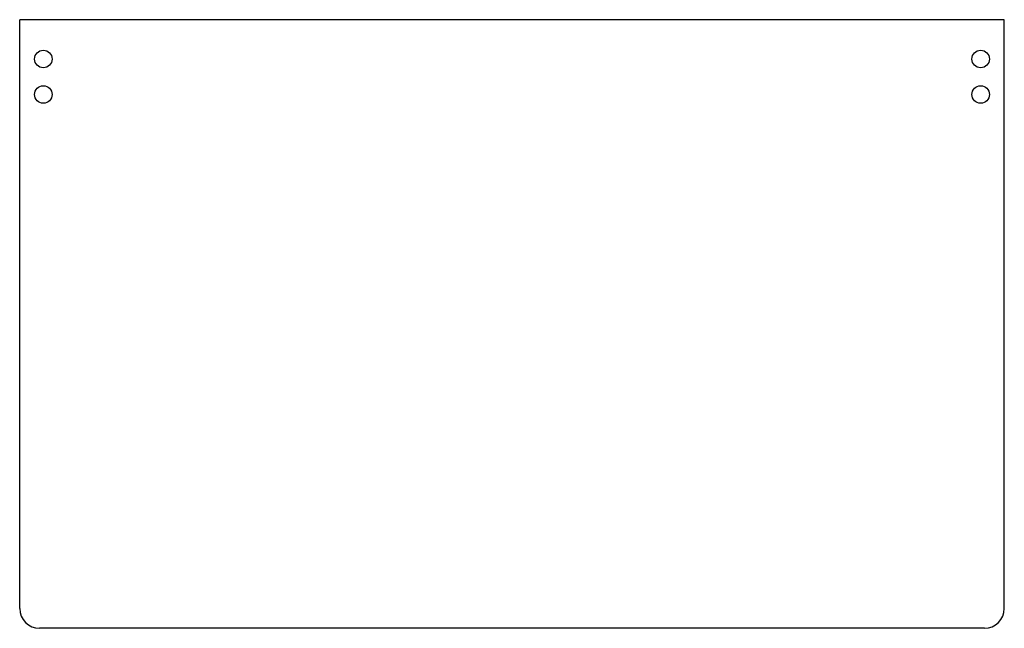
# Model space of a CAD drawing. Header units: millimetres. Extents: x 9 to 509, y 19 to 328.
import ezdxf

# ---------------------------------------------------------------- set-up
doc = ezdxf.new("R2010")
doc.units = ezdxf.units.MM

msp = doc.modelspace()

# ---------------------------------------------------------------- linework, layer by layer
at = {"color": 7, "linetype": 'Continuous', "lineweight": 25}
for p, q in [((508.98, 327.8), (8.98, 327.8)), ((8.98, 28.67), (8.98, 327.8)), ((508.98, 28.67), (508.98, 327.8)), ((498.98, 18.67), (18.98, 18.67))]:
    msp.add_line(p, q, dxfattribs=at)
for centre in [(20.98, 307.8), (496.98, 307.8), (20.98, 289.8), (496.98, 289.8)]:
    msp.add_circle(centre, 4.45, dxfattribs=at)
for centre, start, end in [((18.98, 28.67), 180, 270), ((498.98, 28.67), 270, 0)]:
    msp.add_arc(centre, 10, start, end, dxfattribs=at)

doc.saveas('drawing.dxf')
